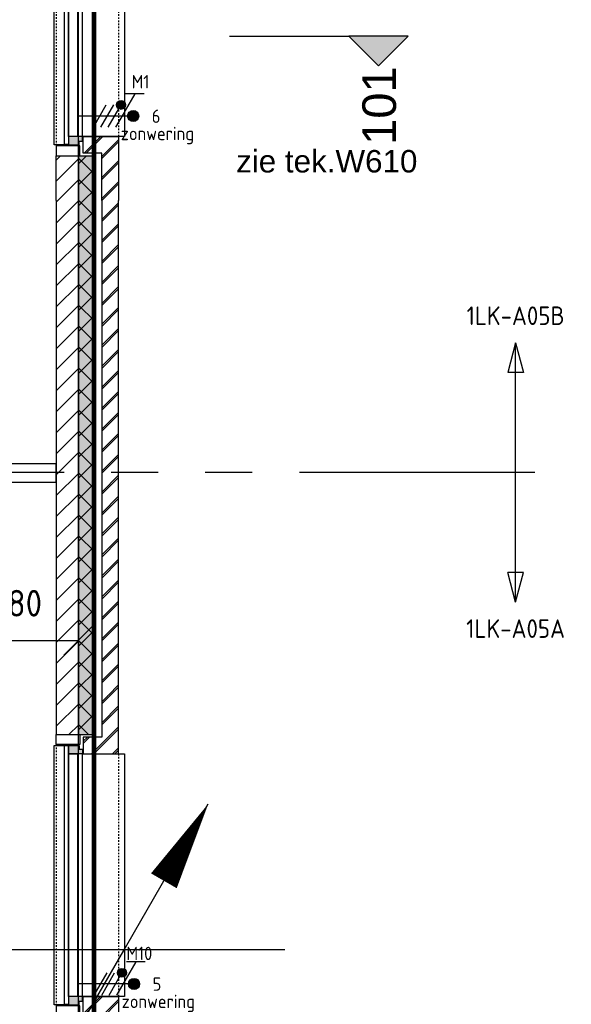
# Model space of a CAD drawing. Header units: millimetres. Extents: x -38031 to 110605, y -30229 to 92226.
# Tile 245 of 256: x 98808 to 102530, y 25479 to 32120. Entities that reach past the tile are written whole.
import ezdxf
from ezdxf.enums import TextEntityAlignment as Align

# ---------------------------------------------------------------- set-up
doc = ezdxf.new("R2010")
doc.units = ezdxf.units.MM
doc.header["$LTSCALE"] = 50
doc.set_wipeout_variables(frame=1)
doc.header["$PDMODE"] = 1
for name, pattern in [('HIDDEN', [9.525, 6.35, -3.175]), ('PHANTOM', [63.5, 31.75, -6.35, 6.35, -6.35, 6.35, -6.35]), ('STYLE_01', [0.41664, 0.20828, -0.20836]), ('STYLE_07', [1.875, 0.625, -0.20828, 0.625, -0.20836, 0.06943, -0.13893])]:
    doc.linetypes.add(name, pattern=pattern)
for name, color, linetype in [('AB$1A---_ATTRIB050', 8, 'Continuous'), ('AL$1A---_ALGEMEEN', 8, 'Continuous'), ('AL------_MAATVOERING', 2, 'Continuous'), ('AM$1A---_ARCERING', 8, 'Continuous'), ('AT$1A---_TEKST035', 8, 'Continuous'), ('BOUWKUNDIG', 8, 'Continuous'), ('brandscheiding', 5, 'HIDDEN'), ('EL6121--', 3, 'Continuous'), ('EL6212--_S', 4, 'Continuous'), ('EL6223--', 3, 'Continuous'), ('EL6322--', 3, 'Continuous'), ('Kastenscheiding', 4, 'PHANTOM'), ('versterkte strook', 7, 'Continuous')]:
    doc.layers.add(name, color=color, linetype=linetype)
doc.layers.add('stramien', color=1, linetype='Continuous', lineweight=15)
doc.styles.add('Arial', font='ARIAL.TTF')
doc.styles.add('BURO-018', font='iso.shx', dxfattribs={"height": 90})
doc.styles.add('BURO-035', font='ISO.shx', dxfattribs={"height": 175})
doc.styles.get("Standard").update_dxf_attribs({"font": 'iso.shx'})
doc.dimstyles.new('STABICAD', dxfattribs={"dimscale": 100, "dimtxt": 1.8, "dimasz": 2, "dimexe": 0, "dimexo": 2.5, "dimgap": 1.5, "dimtad": 0, "dimdec": 0, "dimrnd": 10, "dimzin": 0, "dimdsep": 46, "dimtxsty": 'Standard', "dimblk1": 'OBLIQUE', "dimblk2": 'OBLIQUE', "dimsah": 1, "dimcen": -3, "dimadec": 0, "dimazin": 0, "dimtfac": 1, "dimtdec": 0, "dimtofl": 0, "dimtmove": 2, "dimatfit": 3, "dimfxl": 0, "dimtvp": 1.055556, "dimtolj": 1, "dimtzin": 0, "dimarcsym": 0})
pattern_1 = [(135, (0, 0), (70.7107, 70.7107), []), (45, (299.34, -299.34), (70.7107, -70.7107), [])]
pattern_2 = [(45, (0, 0), (70.7107, -70.7107), []), (45, (7.07, -7.07), (70.7107, -70.7107), [])]
pattern_3 = [(45, (0, 0), (70.7107, -70.7107), [])]

# ---------------------------------------------------------------- blocks, each defined once
blk = doc.blocks.new('_Oblique')
at = {"color": 0, "linetype": 'ByBlock', "lineweight": -2}
blk.add_line((-0.5, -0.5), (0.5, 0.5), dxfattribs=at)
blk = doc.blocks.new('*D32')
at = {"layer": 'AL------_MAATVOERING', "color": 0, "lineweight": -2}
for p, q in [((98022.6, 27433.4), (98022.6, 27933.4)), ((98022.6, 27933.4), (99205, 27933.4)), ((99205, 27433.4), (99205, 27933.4))]:
    blk.add_line(p, q, dxfattribs=at)
at = {"layer": 'Defpoints', "color": 0}
for p in [(99205, 27933.4), (98022.6, 27183.4), (99205, 27183.4)]:
    blk.add_point(p, dxfattribs=at)
at = {"layer": 'AL------_MAATVOERING', "color": 0, "lineweight": -2, "xscale": 200, "yscale": 200, "zscale": 200, "rotation": 180}
blk.add_blockref('_Oblique', (98022.6, 27933.4), dxfattribs=at)
at = {"layer": 'AL------_MAATVOERING', "color": 0, "lineweight": -2, "xscale": 200, "yscale": 200, "zscale": 200}
blk.add_blockref('_Oblique', (99205, 27933.4), dxfattribs=at)
at = {"layer": 'AL------_MAATVOERING', "color": 0, "insert": (98762, 28184.3), "char_height": 180, "attachment_point": 5}
blk.add_mtext('\\A1;1180', dxfattribs=at)
blk = doc.blocks.new('E00170')
at = {"color": 0, "linetype": 'Continuous'}
for q in [(5, 8.66), (-5, -8.66)]:
    blk.add_line((0, 0), q, dxfattribs=at)
for points in [[(5, 8.66, 0, 1, 0), (3.5, 6.062, 1, 1, 0)], [(-5, -8.66, 0, 1, 0), (-3.5, -6.062, 1, 1, 0)]]:
    blk.add_lwpolyline(points, format="xyseb", dxfattribs=at)
at = {"color": 0, "const_width": 0.5}
blk.add_lwpolyline([(-0.25, 0, 1), (0.25, 0, 1)], format="xyb", close=True, dxfattribs=at)
at = {"color": 0, "linetype": 'Continuous'}
blk.add_circle((0, 0), 0.5, dxfattribs=at)
blk = doc.blocks.new('E00160')
at = {"color": 0, "linetype": 'Continuous'}
for p, q in [((-17.5, 0), (-13.5, 1.07)), ((-17.5, 0), (17.5, 0)), ((-17.5, 0), (-13.5, -1.07)), ((-13.5, -1.07), (-13.5, 1.07)), ((17.5, 0), (13.5, 1.07)), ((13.5, -1.07), (13.5, 1.07)), ((17.5, 0), (13.5, -1.07))]:
    blk.add_line(p, q, dxfattribs=at)
at = {"color": 0, "linetype": 'Continuous', "style": 'BURO-035'}
for tag, p in [('E_TEXT2', (-22.5, 0)), ('E_TEXT1', (22.5, 0))]:
    blk.add_attdef(tag, text='', height=3.5, dxfattribs=at).set_placement(p, align=Align.MIDDLE)
blk = doc.blocks.new('zijdetail kozijn 2kops')
at = {"color": 0}
blk.add_wipeout([(-63, 420), (-130, 420), (-130, 262), (-63, 262)], dxfattribs=at).dxf.layer = 'AL$1A---_ALGEMEEN'
at = {"layer": 'AM$1A---_ARCERING', "linetype": 'Continuous', "lineweight": 0}
blk.add_hatch(color=256, dxfattribs=at).paths.add_polyline_path([(-54.2, 338), (-54.2, 366), (-56, 366), (-56, 266), (-31, 266), (-31, 243), (0, 243), (0, 338), (-22, 338)])
at = {"layer": 'AL$1A---_ALGEMEEN', "color": 0}
for points in [[(-63, 420), (-130, 420), (-130, 262), (-63, 262)], [(-54.2, 338), (-54.2, 366), (-56, 366), (-56, 266), (-31, 266), (-31, 243), (0, 243), (0, 338), (-22, 338)]]:
    blk.add_lwpolyline(points, close=True, dxfattribs=at)
blk = doc.blocks.new('31x_alu-1e-mk106a-p')
at = {"layer": 'AM$1A---_ARCERING', "linetype": 'Continuous', "lineweight": 0}
blk.add_hatch(color=256, dxfattribs=at).paths.add_polyline_path([(-160, -130), (-160, -431.5), (-270, -431.5), (-270, -130)])
at = {"layer": 'AM$1A---_ARCERING', "linetype": 'Continuous', "lineweight": 5}
h = blk.add_hatch(dxfattribs=at)
h.set_pattern_fill('ISOLATIE', color=256, style=0, pattern_type=2)
h.set_pattern_definition(pattern_1)
h.paths.add_polyline_path([(-160, -130), (-160, -431.5), (-270, -431.5), (-270, -130)])
at = {"layer": 'AL$1A---_ALGEMEEN', "color": 0}
blk.add_line((-160, -130), (-160, -431.5), dxfattribs=at)
blk.add_lwpolyline([(-435, 1693), (-338, 1693), (-338, -56), (-435, -56)], close=True, dxfattribs=at)
at = {"layer": 'AL$1A---_ALGEMEEN', "color": 0, "flags": 128}
blk.add_lwpolyline([(-270, -431.5), (-270, -130), (-160, -130)], dxfattribs=at)
at = {"color": 0}
blk.add_wipeout([(-243, 1637), (40, 1637), (40, 0), (-243, 0)], dxfattribs=at).dxf.layer = 'AL$1A---_ALGEMEEN'
at = {"layer": 'AL$1A---_ALGEMEEN', "color": 0, "linetype": 'STYLE_01'}
blk.add_line((0, 1637), (0, 0), dxfattribs=at)
at = {"layer": 'AL$1A---_ALGEMEEN', "color": 0}
for points in [[(-338, 1637), (-276, 1637), (-276, 0), (-338, 0)], [(-243, 1637), (40, 1637), (40, 0), (-243, 0)]]:
    blk.add_lwpolyline(points, close=True, dxfattribs=at)
at = {"layer": 'AL$1A---_ALGEMEEN', "color": 0, "xscale": -1, "rotation": 90}
blk.add_blockref('zijdetail kozijn 2kops', (0, 1637), dxfattribs=at)
at = {"layer": 'AL$1A---_ALGEMEEN', "color": 0, "rotation": 90}
blk.add_blockref('zijdetail kozijn 2kops', (0, 0), dxfattribs=at)
at = {"layer": 'AL$1A---_ALGEMEEN', "color": 0, "linetype": 'STYLE_01'}
blk.add_line((-420, 1700), (-420, -63), dxfattribs=at)
at = {"layer": 'AL$1A---_ALGEMEEN', "color": 0}
blk.add_line((-366, 1691.2), (-366, -54.2), dxfattribs=at)
at = {"color": 0}
for points in [[(-238, 1637), (0, 1637), (0, 2068.5), (-113, 2068.5), (-113, 1750), (-238, 1750)], [(-238, 0), (0, 0), (0, -431.5), (-113, -431.5), (-113, -113), (-238, -113)]]:
    blk.add_wipeout(points, dxfattribs=at).dxf.layer = 'AL$1A---_ALGEMEEN'
at = {"layer": 'AM$1A---_ARCERING', "linetype": 'Continuous', "lineweight": 0}
blk.add_hatch(color=256, dxfattribs=at).paths.add_polyline_path([(-160, 1767), (-160, 2068.5), (-270, 2068.5), (-270, 1767)])
at = {"layer": 'AM$1A---_ARCERING', "linetype": 'Continuous', "lineweight": 5}
h = blk.add_hatch(dxfattribs=at)
h.set_pattern_fill('ISOLATIE', color=256, style=0, pattern_type=2)
h.set_pattern_definition(pattern_1)
h.paths.add_polyline_path([(-160, 1767), (-160, 2068.5), (-270, 2068.5), (-270, 1767)])
h = blk.add_hatch(dxfattribs=at)
h.set_pattern_fill('BAKSTEEN', color=256, style=0, pattern_type=2)
h.set_pattern_definition(pattern_2)
h.paths.add_polyline_path([(-238, 1637), (0, 1637), (0, 2068.5), (-113, 2068.5), (-113, 1750), (-238, 1750)])
h = blk.add_hatch(dxfattribs=at)
h.set_pattern_fill('BAKSTEEN', color=256, style=0, pattern_type=2)
h.set_pattern_definition(pattern_2)
h.paths.add_polyline_path([(-238, 0), (0, 0), (0, -431.5), (-113, -431.5), (-113, -113), (-238, -113)])
at = {"layer": 'AL$1A---_ALGEMEEN', "color": 0}
blk.add_line((-160, 1767), (-160, 2068.5), dxfattribs=at)
at = {"layer": 'AL$1A---_ALGEMEEN', "color": 0, "flags": 128}
for points in [[(-270, 2068.5), (-270, 1767), (-160, 1767)], [(-238, 1637), (0, 1637), (0, 2068.5)], [(-113, 2068.5), (-113, 1750), (-238, 1750), (-238, 1637)], [(-238, 0), (0, 0), (0, -431.5)], [(-113, -431.5), (-113, -113), (-238, -113), (-238, 0)]]:
    blk.add_lwpolyline(points, dxfattribs=at)
at = {"color": 0}
for points in [[(-420, 2068.5), (-420, 1767), (-270, 1767), (-270, 1951.8), (-270, 2068.5)], [(-420, -431.5), (-420, -130), (-270, -130), (-270, -314.8), (-270, -431.5)]]:
    blk.add_wipeout(points, dxfattribs=at).dxf.layer = 'AL$1A---_ALGEMEEN'
at = {"layer": 'AM$1A---_ARCERING', "linetype": 'Continuous', "lineweight": 5}
h = blk.add_hatch(dxfattribs=at)
h.set_pattern_fill('KALKZANDSTEEN', color=256, style=0, pattern_type=2)
h.set_pattern_definition(pattern_3)
edge = h.paths.add_edge_path()
edge.add_line((-420, 2068.5), (-420, 1767))
edge.add_line((-420, 1767), (-270, 1767))
edge.add_line((-270, 1767), (-270, 1951.8))
edge.add_line((-270, 1951.8), (-270, 2068.5))
h = blk.add_hatch(dxfattribs=at)
h.set_pattern_fill('KALKZANDSTEEN', color=256, style=0, pattern_type=2)
h.set_pattern_definition(pattern_3)
edge = h.paths.add_edge_path()
edge.add_line((-420, -431.5), (-420, -130))
edge.add_line((-420, -130), (-270, -130))
edge.add_line((-270, -130), (-270, -314.8))
edge.add_line((-270, -314.8), (-270, -431.5))
at = {"layer": 'AL$1A---_ALGEMEEN', "color": 0}
for points in [[(-420, 2068.5), (-420, 1767), (-270, 1767), (-270, 1951.8), (-270, 2068.5)], [(-420, -431.5), (-420, -130), (-270, -130), (-270, -314.8), (-270, -431.5)]]:
    blk.add_lwpolyline(points, dxfattribs=at)
blk = doc.blocks.new('Group-83')
at = {"layer": 'AL$1A---_ALGEMEEN', "color": 0}
blk.add_blockref('31x_alu-1e-mk106a-p', (43114, -3043.5), dxfattribs=at)
blk = doc.blocks.new('Group-114')
at = {"layer": 'AL$1A---_ALGEMEEN', "color": 0}
blk.add_blockref('31x_alu-1e-mk106a-p', (43114, 2756.5), dxfattribs=at)
blk = doc.blocks.new('drsnd pijl')
at = {"layer": 'AM$1A---_ARCERING', "linetype": 'Continuous', "lineweight": 0}
blk.add_hatch(color=256, dxfattribs=at).paths.add_polyline_path([(1005, 442.5), (200, 442.5), (0, 242.5), (-200, 442.5), (200, 442.5)])
at = {"layer": 'AL$1A---_ALGEMEEN', "color": 0}
blk.add_lwpolyline([(1005, 442.5), (200, 442.5), (0, 242.5), (-200, 442.5), (200, 442.5)], dxfattribs=at)
at = {"layer": 'AL$1A---_ALGEMEEN', "color": 0, "style": 'Arial'}
blk.add_attdef('peil', text='', height=227.3, rotation=90, dxfattribs=at).set_placement((170, -290.5), align=Align.BOTTOM_LEFT)
at = {"layer": 'AL$1A---_ALGEMEEN', "color": 0, "flags": 1}
blk.add_attdef('onderdeel', (-200, -699.6), '', height=227.3, dxfattribs=at)
blk = doc.blocks.new('200254 W 211 30-06-2008')
at = {"layer": 'AL$1A---_ALGEMEEN', "xscale": 0.02, "yscale": 0.02, "zscale": 0.02}
for name in ['Group-114', 'Group-83']:
    blk.add_blockref(name, (20161.97, 3587.45), dxfattribs=at)
at = {"layer": 'AL$1A---_ALGEMEEN'}
ref = blk.add_blockref('drsnd pijl', (21059.34, 3647.27), dxfattribs=dict(at, xscale=-0.02, yscale=0.02, zscale=0.02))
ref.add_attrib('peil', '101', dxfattribs={"layer": 'AB$1A---_ATTRIB050', "height": 4.546, "rotation": 90, "style": 'Arial'}).set_placement((21063.06, 3641.46), align=Align.BOTTOM_LEFT)
at = {"layer": 'AT$1A---_TEKST035', "insert": (21052.35, 3639.23), "char_height": 3.0305, "attachment_point": 5, "line_spacing_factor": 0.967741, "style": 'Arial'}
blk.add_mtext('{\\C256;\\lzie tek.W610}', dxfattribs=at)
blk.add_wipeout([(21015.85, 3598.45), (20925.05, 3598.45), (20925.05, 3595.95), (21015.85, 3595.95)]).dxf.layer = 'AL$1A---_ALGEMEEN'
at = {"layer": 'AL$1A---_ALGEMEEN'}
blk.add_line((21021.05, 3561.92), (21021.05, 3633.95), dxfattribs=at)
blk.add_lwpolyline([(21015.85, 3598.45), (20925.05, 3598.45), (20925.05, 3595.95), (21015.85, 3595.95)], close=True, dxfattribs=at)
blk.add_wipeout([(21024.25, 3633.95), (21021.99, 3633.95), (21021.99, 3567.25), (21024.25, 3567.25)]).dxf.layer = 'AL$1A---_ALGEMEEN'
at = {"layer": 'AM$1A---_ARCERING', "linetype": 'Continuous', "lineweight": 5}
h = blk.add_hatch(dxfattribs=at)
h.set_pattern_fill('BAKSTEEN', color=256, style=0, pattern_type=2)
h.set_pattern_definition([(45, (0, 0), (1.41421356, -1.41421356), []), (45, (0.1414, -0.1414), (1.41421356, -1.41421356), [])])
h.paths.add_polyline_path([(21024.25, 3633.95), (21021.99, 3633.95), (21021.99, 3567.25), (21024.25, 3567.25)])
at = {"layer": 'AL$1A---_ALGEMEEN'}
for p, q in [((21021.99, 3633.95), (21021.99, 3567.25)), ((21024.25, 3567.25), (21024.25, 3633.95))]:
    blk.add_line(p, q, dxfattribs=at)
blk.add_wipeout([(21015.85, 3567.25), (21018.85, 3567.25), (21018.85, 3633.95), (21015.85, 3633.95)]).dxf.layer = 'AL$1A---_ALGEMEEN'
at = {"layer": 'AM$1A---_ARCERING', "linetype": 'Continuous', "lineweight": 5}
h = blk.add_hatch(dxfattribs=at)
h.set_pattern_fill('KALKZANDSTEEN', color=256, style=0, pattern_type=2)
h.set_pattern_definition([(45, (0, 0), (1.41421356, -1.41421356), [])])
h.paths.add_polyline_path([(21015.85, 3567.25), (21018.85, 3567.25), (21018.85, 3633.95), (21015.85, 3633.95)])
at = {"layer": 'AM$1A---_ARCERING', "linetype": 'Continuous', "lineweight": 0}
blk.add_hatch(color=256, dxfattribs=at).paths.add_polyline_path([(21021.05, 3561.92), (21021.05, 3633.95), (21018.85, 3633.95), (21018.85, 3561.92)])
at = {"layer": 'AM$1A---_ARCERING', "linetype": 'Continuous', "lineweight": 5}
h = blk.add_hatch(dxfattribs=at)
h.set_pattern_fill('ISOLATIE', color=256, style=0, pattern_type=2)
h.set_pattern_definition([(135, (0, 0), (1.41421356, 1.41421356), []), (45, (5.9868, -5.9868), (1.41421356, -1.41421356), [])])
h.paths.add_polyline_path([(21021.05, 3561.92), (21021.05, 3633.95), (21018.85, 3633.95), (21018.85, 3561.92)])
at = {"layer": 'AL$1A---_ALGEMEEN'}
for p, q in [((21015.85, 3633.95), (21015.85, 3567.25)), ((21018.85, 3567.25), (21018.85, 3633.95))]:
    blk.add_line(p, q, dxfattribs=at)
at = {"layer": 'AL$1A---_ALGEMEEN', "flags": 128}
blk.add_lwpolyline([(21018.85, 3633.95), (21018.85, 3561.92), (21021.05, 3561.92)], dxfattribs=at)
at = {"layer": 'stramien', "linetype": 'STYLE_07', "ltscale": 50}
blk.add_line((21018.85, 2695.43), (21018.85, 4240.03), dxfattribs=at)
blk = doc.blocks.new('E00080')
at = {"color": 0, "linetype": 'Continuous'}
for p, q in [((-3, 9.98), (-3, 7.48)), ((-3, 8.73), (1.5, 6.13)), ((0, 8.5), (0, 1)), ((1.5, 5.13), (-1.5, 6.87)), ((1.5, 4.13), (-1.5, 5.87)), ((1.5, 3.13), (-1.5, 4.87))]:
    blk.add_line(p, q, dxfattribs=at)
at = {"color": 0, "const_width": 0.75}
blk.add_lwpolyline([(-0.38, 8.5, 1), (0.38, 8.5, 1)], format="xyb", close=True, dxfattribs=at)
at = {"color": 0, "linetype": 'Continuous'}
blk.add_circle((0, 8.5), 0.75, dxfattribs=at)
at = {"color": 0, "linetype": 'Continuous', "style": 'BURO-018'}
for tag, p in [('E_GKAST', (0, 15)), ('E_GROEP', (0, 12)), ('E_SGROEP', (4.5, 12))]:
    blk.add_attdef(tag, text='', height=1.8, dxfattribs=at).set_placement(p, align=Align.MIDDLE)
at = {"color": 0, "linetype": 'Continuous', "style": 'BURO-018', "flags": 1}
for tag, p in [('E_VERMCODE', (13, 12)), ('E_MATCODE', (0, 0))]:
    blk.add_attdef(tag, text='', height=1.8, dxfattribs=at).set_placement(p, align=Align.MIDDLE)

msp = doc.modelspace()

# ---------------------------------------------------------------- block references
at = {"layer": 'BOUWKUNDIG', "xscale": 50, "yscale": 50, "zscale": 50}
msp.add_blockref('200254 W 211 30-06-2008', (-951737.5, -150797.3), dxfattribs=at)

# ---------------------------------------------------------------- next in the draw order: hatches: boundary and pattern name
at = {"layer": 'EL6322--'}
h = msp.add_hatch(color=256, dxfattribs=at)
edge = h.paths.add_edge_path()
edge.add_arc((99492.3, 31545.3), 30, 0, 360)
h = msp.add_hatch(color=256, dxfattribs=at)
edge = h.paths.add_edge_path()
edge.add_arc((99498.3, 25691.9), 30, 0, 360)

# ---------------------------------------------------------------- next in the draw order: linework, layer by layer
at = {"layer": 'AL------_MAATVOERING'}
msp.add_line((99205, 5158), (99205, 38090.8), dxfattribs=at)
at = {"layer": 'brandscheiding', "const_width": 30}
msp.add_lwpolyline([(78570, 46590), (99310, 46590), (99310, 11160), (78730, 8750), (78760, 8510), (75050, 8120), (75050, 8320), (58090, 6520)], dxfattribs=at)
at = {"layer": 'EL6322--'}
for centre in [(99492.3, 31545.3), (99498.3, 25691.9)]:
    msp.add_circle(centre, 30, dxfattribs=at)
at = {"layer": 'Kastenscheiding'}
msp.add_line((102282.8, 29065.8), (82390.3, 29065.8), dxfattribs=at)
at = {"layer": 'versterkte strook'}
msp.add_line((82069.1, 25850), (100596.1, 25850), dxfattribs=at)

# ---------------------------------------------------------------- next in the draw order: block references
at = {"layer": 'EL6121--', "xscale": 200, "yscale": 200, "zscale": 200}
msp.add_blockref('E00170', (99081, 25100), dxfattribs=at)
at = {"layer": 'EL6212--_S'}
ref = msp.add_blockref('E00160', (102154.1, 29065.8), dxfattribs=dict(at, xscale=50, yscale=50, zscale=50, rotation=90))
ref.add_attrib('E_TEXT1', '1LK-A05B', dxfattribs={"layer": '0', "color": 2, "linetype": 'Continuous', "height": 125, "style": 'BURO-018'}).set_placement((102154.1, 30123.5), align=Align.MIDDLE)
ref.add_attrib('E_TEXT2', '1LK-A05A', dxfattribs={"layer": '0', "color": 2, "linetype": 'Continuous', "height": 125, "style": 'BURO-018'}).set_placement((102154.1, 28013.2), align=Align.MIDDLE)
at = {"layer": 'EL6322--', "xscale": 49.99999999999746, "yscale": 50, "zscale": 50, "rotation": 269.9997694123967}
for p in [(99149, 31470.3), (99155, 25616.9)]:
    msp.add_blockref('E00080', p, dxfattribs=at)

# ---------------------------------------------------------------- next in the draw order: texts
at = {"layer": 'EL6223--', "color": 1, "style": 'BURO-018'}
for s, p in [('M1', (99563.7, 31656.4)), ('6', (99699.2, 31424)), ('zonwering', (99490.3, 31307.4)), ('M10', (99528.3, 25777.6)), ('5', (99705.2, 25570.6)), ('zonwering', (99496.3, 25454))]:
    msp.add_text(s, height=90, dxfattribs=at).set_placement(p)

# ---------------------------------------------------------------- next in the draw order: dimensions: what is measured, and where the dimension line sits
at = {"layer": 'AL------_MAATVOERING'}
dim = msp.add_linear_dim(base=(99205, 27933.4), p1=(98022.6, 27183.4), p2=(99205, 27183.4), dimstyle='STABICAD', override={"dimdec": 0}, dxfattribs=at)
dim.commit()
dim.dimension.update_dxf_attribs({"geometry": '*D32', "text_midpoint": (98762, 28184.3), "dimtype": 160})

doc.saveas('drawing.dxf')
